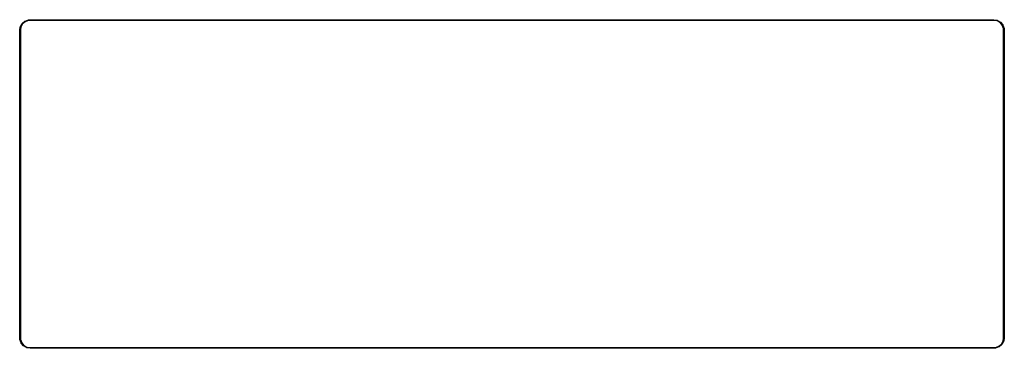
# Model space of a CAD drawing. Extents: x 40 to 268, y -124 to -48.
import ezdxf

# ---------------------------------------------------------------- set-up
doc = ezdxf.new("R2010")
doc.units = 0
doc.header["$MEASUREMENT"] = 0
doc.layers.add('BLACK', color=7, linetype='CONTINUOUS')

msp = doc.modelspace()

# ---------------------------------------------------------------- linework, layer by layer
at = {"layer": 'Black'}
for p, q in [((40.1964, -48.4182), (40.8299, -47.8866)), ((40.9162, -48.01), (40.3029, -48.5246)), ((40.8299, -47.8866), (40.8525, -47.8735)), ((40.8299, -47.8866), (40.8299, -47.8866)), ((40.8525, -47.8735), (41.6296, -47.5907)), ((41.6716, -47.735), (40.9162, -48.01)), ((41.6296, -47.5907), (41.6392, -47.589)), ((41.6392, -47.589), (41.6487, -47.5865)), ((41.6487, -47.5865), (42.0622, -47.5503)), ((42.072, -47.7), (41.6716, -47.735)), ((42.0622, -47.5503), (42.0655, -47.5506)), ((42.0655, -47.5506), (42.0688, -47.55)), ((42.0688, -47.55), (265.906, -47.55)), ((265.9, -47.7), (42.072, -47.7)), ((266.695, -47.8402), (265.9, -47.7)), ((265.906, -47.55), (265.913, -47.5511)), ((265.913, -47.5511), (265.919, -47.5511)), ((265.919, -47.5511), (266.734, -47.6947)), ((267.388, -48.2404), (266.695, -47.8402)), ((266.734, -47.6947), (266.758, -47.7037)), ((266.758, -47.7037), (266.758, -47.7037)), ((266.758, -47.7037), (267.474, -48.1172)), ((39.6125, -50.0062), (39.6136, -49.9998)), ((39.6125, -121.444), (39.6125, -50.0062)), ((39.6136, -49.9932), (39.7572, -49.1788)), ((39.6136, -49.9998), (39.6136, -49.9932)), ((39.7572, -49.1788), (39.7662, -49.1543)), ((39.9027, -49.2179), (39.7625, -50.0128)), ((39.7625, -50.0128), (39.7625, -121.44)), ((39.7662, -49.1543), (40.1797, -48.4381)), ((39.7662, -49.1543), (39.7662, -49.1543)), ((40.3029, -48.5246), (39.9027, -49.2179)), ((40.1797, -48.4381), (40.1964, -48.4182)), ((40.1964, -48.4182), (40.1964, -48.4182)), ((267.903, -48.8537), (267.388, -48.2404)), ((267.474, -48.1172), (267.494, -48.1339)), ((267.494, -48.1339), (267.494, -48.1339)), ((267.494, -48.1339), (268.026, -48.7674)), ((268.177, -49.6091), (267.903, -48.8537)), ((268.026, -48.7674), (268.026, -48.7674)), ((268.026, -48.7674), (268.039, -48.79)), ((268.039, -48.79), (268.322, -49.5671)), ((268.212, -50.0095), (268.177, -49.6091)), ((268.212, -121.437), (268.212, -50.0095)), ((268.322, -49.5671), (268.324, -49.5767)), ((268.324, -49.5767), (268.326, -49.5862)), ((268.326, -49.5862), (268.362, -49.9997)), ((268.362, -49.9997), (268.362, -50.003)), ((268.362, -50.003), (268.363, -50.0062)), ((268.363, -50.0062), (268.363, -121.444)), ((39.6131, -121.447), (39.6125, -121.444)), ((39.6128, -121.45), (39.6131, -121.447)), ((39.649, -121.864), (39.6128, -121.45)), ((39.6515, -121.873), (39.649, -121.864)), ((39.6532, -121.883), (39.6515, -121.873)), ((39.9361, -122.66), (39.6532, -121.883)), ((39.7625, -121.44), (39.7975, -121.841)), ((39.7975, -121.841), (40.0725, -122.596)), ((39.9491, -122.683), (39.9361, -122.66)), ((40.4807, -123.316), (39.9491, -122.683)), ((39.9491, -122.683), (39.9491, -122.683)), ((40.0725, -122.596), (40.5871, -123.21)), ((40.5006, -123.333), (40.4807, -123.316)), ((40.4807, -123.316), (40.4807, -123.316)), ((41.2168, -123.746), (40.5006, -123.333)), ((40.5871, -123.21), (41.2804, -123.61)), ((266.303, -123.715), (267.059, -123.44)), ((267.059, -123.44), (267.672, -122.925)), ((267.779, -123.032), (267.145, -123.563)), ((267.672, -122.925), (268.072, -122.232)), ((267.795, -123.012), (267.779, -123.032)), ((267.779, -123.032), (267.779, -123.032)), ((268.209, -122.296), (267.795, -123.012)), ((268.072, -122.232), (268.212, -121.437)), ((268.218, -122.271), (268.209, -122.296)), ((268.209, -122.296), (268.209, -122.296)), ((268.361, -121.457), (268.218, -122.271)), ((268.363, -121.444), (268.361, -121.45)), ((268.361, -121.45), (268.361, -121.457)), ((41.2413, -123.755), (41.2168, -123.746)), ((41.2168, -123.746), (41.2168, -123.746)), ((42.0557, -123.899), (41.2413, -123.755)), ((41.2804, -123.61), (42.0753, -123.75)), ((42.0623, -123.899), (42.0557, -123.899)), ((42.0688, -123.9), (42.0623, -123.899)), ((265.906, -123.9), (42.0688, -123.9)), ((42.0753, -123.75), (265.903, -123.75)), ((265.903, -123.75), (266.303, -123.715)), ((265.909, -123.899), (265.906, -123.9)), ((265.913, -123.9), (265.909, -123.899)), ((266.326, -123.864), (265.913, -123.9)), ((266.336, -123.861), (266.326, -123.864)), ((266.345, -123.859), (266.336, -123.861)), ((267.123, -123.576), (266.345, -123.859)), ((267.145, -123.563), (267.123, -123.576)), ((267.145, -123.563), (267.145, -123.563))]:
    msp.add_line(p, q, dxfattribs=at)

doc.saveas('drawing.dxf')
